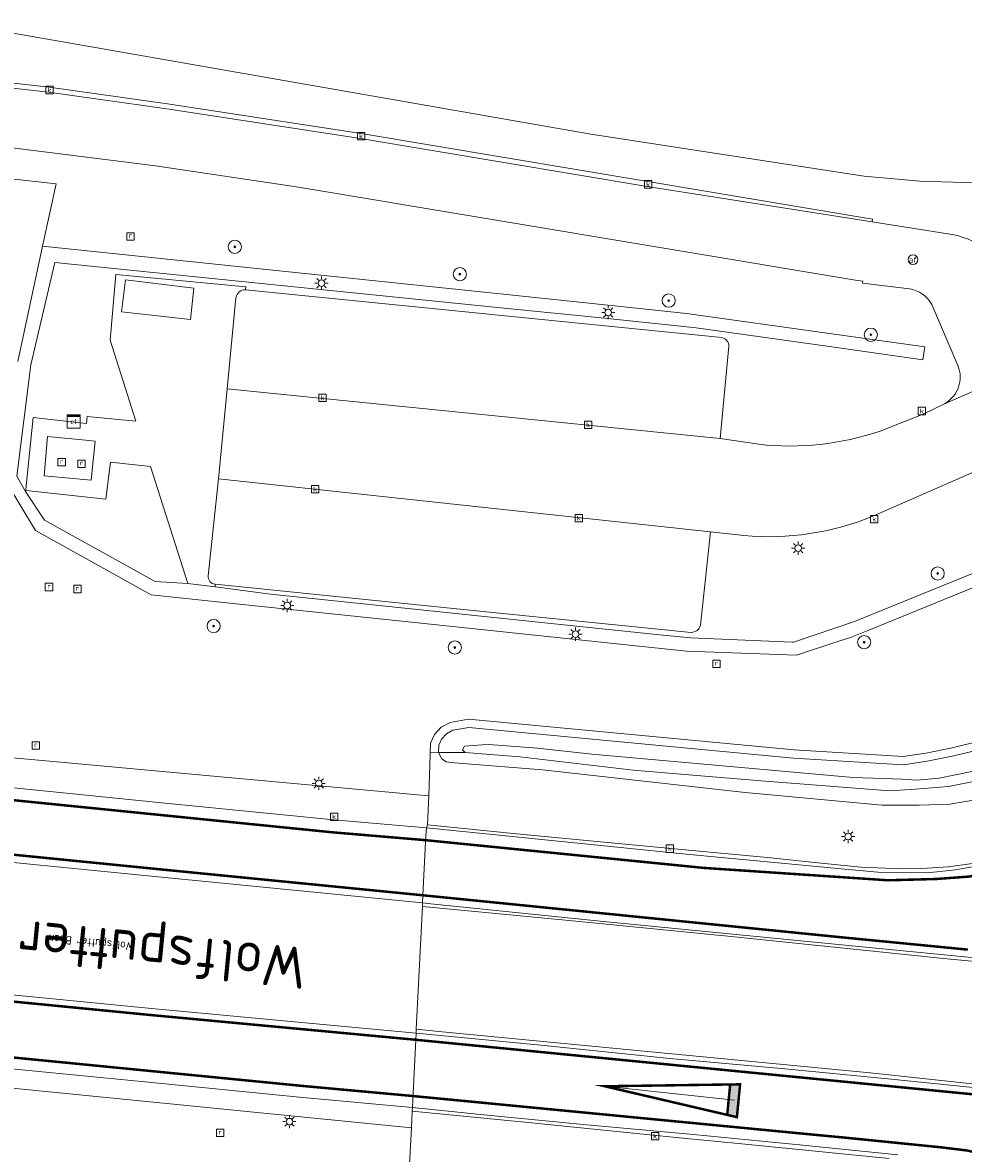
# Model space of a CAD drawing. Header units: metres. Extents: x 168032 to 180145, y 382923 to 399665.
# Tile 160 of 256: x 177130 to 177187, y 388806 to 388874. Entities that reach past the tile are written whole.
import ezdxf
from ezdxf.enums import TextEntityAlignment as Align

# ---------------------------------------------------------------- set-up
doc = ezdxf.new("R2010")
doc.units = ezdxf.units.M
doc.linetypes.add('VW-3-3_STREEP', pattern=[6, 3, -3])
doc.layers.get('0').update_dxf_attribs({"color": 8, "lineweight": 18})
for name, color, linetype, lineweight in [('B-WE-GR-BEPLANTING_CULTUUR_HEESTERS-GV', 8, 'Continuous', 18), ('B-WE-GR-BOOM-S', 8, 'Continuous', 18), ('B-WE-IE-TERREINAFSCHEIDING_KUNSTMATIG_HEKWERK-G', 8, 'IE-TERREINAFSCHEIDING-KUNSTMATIG', 18), ('B-WE-KL-ET_KAST-S', 8, 'Continuous', 18), ('B-WE-KL-ET_LS_OV_LICHTMAST-S', 8, 'Continuous', 18), ('B-WE-OG-BEBOUWING_LUIFEL-GV', 8, 'Continuous', 18), ('B-WE-OG-TERREIN_CULTUURSCHEIDING-GV', 8, 'Continuous', 18), ('B-WE-OG-TERREIN_ERF-GV', 8, 'Continuous', 18), ('B-WE-OG-TOPOGRAFIE-T18', 8, 'Continuous', 18), ('B-WE-OG-TOPOGRAFIE-T18_1-200', 8, 'Continuous', 18), ('B-WE-OG-WATER_SLOOT-GV', 8, 'Continuous', 18), ('B-WE-OG-WEG-GV', 8, 'Continuous', 18), ('B-WE-RI-GWA_KOLK-S', 8, 'Continuous', 18), ('B-WE-RI-GWA_RIOOLPUT-S', 8, 'Continuous', 18), ('B-WE-VH-VERHARDING_ASFALT-GV', 8, 'Continuous', 18), ('B-WE-VH-VERHARDING_BEDRIJFSVLOERPLAAT-GV', 8, 'Continuous', 18), ('B-WE-VH-VERHARDING_BETON-GV', 8, 'Continuous', 18), ('B-WE-VH-VERHARDING_BETONSTRAATSTEEN-GV', 8, 'Continuous', 18), ('B-WE-VH-VERHARDING_TEGEL-GV', 8, 'Continuous', 18), ('B-WE-VW-AFSLUITPAAL-S', 8, 'Continuous', 18), ('B-WE-VW-MARKERING_LANGS_STREEP_33-G', 8, 'VW-3-3_STREEP', 13), ('B-WE-VW-MARKERING_LANGS_STREEP_DOORGETROKKEN_3X015-G', 8, 'Continuous', 13), ('B-WE-VW-MARKERING_PICTOGRAM-G', 8, 'Continuous', 18), ('B-WE-VW-MARKERING_VLAK-S', 8, 'Continuous', 25)]:
    doc.layers.add(name, color=color, linetype=linetype, lineweight=lineweight)
doc.styles.add('NLCS-ISO', font='NLCS-ISO.ttf')
doc.styles.add('NLCS-ISO-M200-T18', font='NLCS-ISO.ttf', dxfattribs={"height": 0.36})
doc.linetypes.add('IE-TERREINAFSCHEIDING-KUNSTMATIG', pattern='A,4,[82,NLCS.SHX,S=0.75,R=90,X=0,Y=0],4,-2', length=10)

# ---------------------------------------------------------------- blocks, each defined once
blk = doc.blocks.new('SKL-ET_KAST_ELEKTRA-SO')
at = {"color": 0, "linetype": 'ByBlock', "lineweight": 18}
for points in [[(-2, 2), (2, 2), (2, 1.68), (-2, 1.68)], [(-2, 1.52), (2, 1.52), (2, -2), (-2, -2)]]:
    blk.add_lwpolyline(points, close=True, dxfattribs=at)
at = {"color": 0, "linetype": 'ByBlock', "lineweight": 18, "style": 'NLCS-ISO'}
blk.add_text('et', height=1.5, dxfattribs=at).set_placement((0, 0), align=Align.MIDDLE_CENTER)
blk = doc.blocks.new('SKL-ET_OV_LICHTMAST-SO')
at = {"color": 0, "linetype": 'ByBlock', "lineweight": 18}
for points in [[(-1.25, 0), (-2, 0)], [(-1.41, 1.41), (-0.88, 0.88)], [(0, 2), (0, 1.25)], [(0.88, 0.88), (1.41, 1.41)], [(2, 0), (1.25, 0)], [(-1.41, -1.41), (-0.88, -0.88)], [(0, -1.25), (0, -2)], [(0.88, -0.88), (1.41, -1.41)]]:
    blk.add_lwpolyline(points, dxfattribs=at)
blk.add_circle((0, 0), 1, dxfattribs=at)
blk = doc.blocks.new('SVW-AFSLUITPAAL-SO')
at = {"lineweight": 18}
blk.add_circle((0, 0), 1.5, dxfattribs=at)
at = {"lineweight": 18, "style": 'NLCS-ISO'}
blk.add_text('af', height=1.8, dxfattribs=at).set_placement((0, 0), align=Align.MIDDLE_CENTER)
blk = doc.blocks.new('SRI-KOLK-SO')
at = {"color": 0, "linetype": 'ByBlock', "lineweight": 18}
blk.add_lwpolyline([(-1.125, -1.125), (1.125, -1.125), (1.125, 1.125), (-1.125, 1.125)], close=True, dxfattribs=at)
at = {"color": 0, "linetype": 'ByBlock', "lineweight": 18, "style": 'NLCS-ISO'}
blk.add_text('k', height=1.5, dxfattribs=at).set_placement((0, 0), align=Align.MIDDLE_CENTER)
blk = doc.blocks.new('SRI-PUT_INSPECTIEPUT_RIOOLPUT-SO')
at = {"color": 0, "linetype": 'ByBlock', "lineweight": 18}
blk.add_lwpolyline([(-1.12, -1.12), (1.12, -1.12), (1.12, 1.12), (-1.12, 1.12)], close=True, dxfattribs=at)
at = {"color": 0, "linetype": 'ByBlock', "lineweight": 18, "style": 'NLCS-ISO'}
blk.add_text('r', height=1.5, dxfattribs=at).set_placement((0, 0.28), align=Align.MIDDLE_CENTER)
blk = doc.blocks.new('SGR-BOOM_01-SO')
at = {"linetype": 'ByBlock', "lineweight": 18}
h = blk.add_hatch(color=0, dxfattribs=at)
h.dxf.hatch_style = 1
edge = h.paths.add_edge_path()
edge.add_arc((0, 0), 0.25, 0, 360)
at = {"color": 0, "linetype": 'ByBlock', "lineweight": 18}
for radius in [2, 0.25]:
    blk.add_circle((0, 0), radius, dxfattribs=at)

msp = doc.modelspace()

# ---------------------------------------------------------------- hatches: boundary and pattern name
at = {"layer": 'B-WE-VW-MARKERING_VLAK-S'}
h = msp.add_hatch(color=256, dxfattribs=at)
h.dxf.hatch_style = 1
h.paths.add_polyline_path([(177172.829, 388809.722), (177172.646, 388807.878), (177173.234, 388807.74), (177173.431, 388809.73)])

# ---------------------------------------------------------------- linework, layer by layer
at = {"layer": 'B-WE-GR-BEPLANTING_CULTUUR_HEESTERS-GV', "flags": 128}
for points in [[(177190.442, 388841.897), (177180.36, 388837.789), (177176.673, 388836.551), (177176.654, 388836.549), (177176.589, 388836.552), (177170.415, 388836.8), (177168.352, 388837.003), (177164.859, 388837.37), (177153.101, 388838.606), (177144.95, 388839.463), (177141.599, 388839.9), (177139.941, 388840.093), (177137.957, 388840.216), (177131.244, 388843.941), (177130.105, 388845.687), (177129.584, 388846.607), (177130.423, 388853.366), (177131.872, 388859.573), (177158.924, 388856.824), (177165.217, 388856.185), (177170.769, 388855.606), (177179, 388854.447), (177184.512, 388853.671), (177184.624, 388854.463), (177170.183, 388856.485), (177165.812, 388856.94), (177158.884, 388857.662), (177131.141, 388860.552), (177129.64, 388853.569)], [(177128.811, 388846.474), (177130.708, 388843.324), (177137.728, 388839.424), (177138.883, 388839.296), (177143.268, 388838.835), (177153.887, 388837.719), (177170.187, 388836.008), (177176.84, 388835.764), (177179.486, 388836.626), (177180.119, 388836.832), (177181.228, 388837.279), (177190.793, 388841.175), (177195.556, 388844.058), (177199.502, 388846.558), (177213.288, 388855.295), (177215.364, 388856.116), (177226.822, 388856.718)]]:
    msp.add_lwpolyline(points, dxfattribs=at)
at = {"layer": 'B-WE-IE-TERREINAFSCHEIDING_KUNSTMATIG_HEKWERK-G', "flags": 128}
msp.add_lwpolyline([(177198.72, 388864.315), (177190.331, 388864.321), (177184.317, 388864.5), (177180.955, 388864.798), (177164.384, 388867.346), (177125.634, 388874.116)], dxfattribs=at)
at = {"layer": 'B-WE-OG-BEBOUWING_LUIFEL-GV', "flags": 128}
msp.add_lwpolyline([(177140.113, 388856.113), (177140.307, 388858.015), (177136.157, 388858.508), (177135.93, 388856.575)], close=True, dxfattribs=at)
at = {"layer": 'B-WE-OG-TERREIN_CULTUURSCHEIDING-GV', "flags": 128}
for points in [[(177196.233, 388855.551), (177199.029, 388856.77), (177198.72, 388864.315), (177190.331, 388864.321), (177184.317, 388864.5), (177180.955, 388864.798), (177164.384, 388867.346), (177125.634, 388874.116)], [(177122.696, 388871.19), (177131.531, 388870.205), (177138.717, 388869.186), (177150.459, 388867.384), (177167.836, 388864.474), (177181.455, 388862.196), (177181.435, 388862.027), (177186.399, 388861.247)], [(177146.645, 388864.128), (177137.986, 388865.441), (177124.778, 388867.091), (177122.608, 388867.362)], [(177119.61, 388865.719), (177131.965, 388864.338), (177131.141, 388860.552), (177158.884, 388857.662), (177165.812, 388856.94), (177170.183, 388856.485), (177184.624, 388854.463), (177184.512, 388853.671), (177179, 388854.447), (177170.769, 388855.606), (177165.217, 388856.185), (177158.924, 388856.824), (177131.872, 388859.573), (177130.423, 388853.366), (177129.584, 388846.607), (177130.105, 388845.687), (177131.244, 388843.941), (177137.957, 388840.216), (177139.941, 388840.093), (177137.671, 388847.198), (177135.261, 388847.457), (177134.975, 388845.221), (177130.331, 388845.718), (177130.115, 388845.741), (177130.144, 388846.021), (177130.568, 388850.161), (177133.808, 388849.798), (177133.839, 388850.231), (177136.798, 388849.95), (177135.23, 388854.867), (177135.581, 388858.849), (177143.471, 388858.097), (177143.45, 388857.917), (177172.327, 388855.018)], [(177129.64, 388853.569), (177131.141, 388860.552), (177131.965, 388864.338), (177119.61, 388865.719)], [(177183.697, 388857.971), (177180.844, 388858.313), (177180.861, 388858.435), (177180.42, 388858.488), (177146.645, 388864.128)], [(177141.599, 388840.053), (177141.599, 388839.9), (177144.95, 388839.463), (177153.101, 388838.606), (177164.859, 388837.37), (177168.352, 388837.003), (177170.415, 388836.8), (177176.589, 388836.552), (177176.654, 388836.549), (177176.673, 388836.551), (177180.36, 388837.789), (177190.442, 388841.897), (177195.285, 388844.834), (177212.883, 388855.986), (177217.989, 388857.222), (177235.663, 388858.075)], [(177186.639, 388853.314), (177185.052, 388857.018)], [(177209.64, 388856.46), (177196.57, 388850.794), (177181.484, 388844.182)], [(177172.754, 388854.491), (177172.22, 388848.889), (177174.566, 388848.545)], [(177181.918, 388849.348), (177183.407, 388849.935), (177184.523, 388850.375), (177185.828, 388851.008)], [(177190.793, 388841.175), (177181.228, 388837.279), (177180.119, 388836.832), (177179.486, 388836.626), (177176.84, 388835.764), (177170.187, 388836.008), (177153.887, 388837.719), (177143.268, 388838.835), (177138.883, 388839.296), (177137.728, 388839.424), (177130.708, 388843.324), (177128.811, 388846.474)], [(177173.659, 388843.01), (177171.631, 388843.231), (177171.025, 388837.574)], [(177170.456, 388837.139), (177157.044, 388838.493), (177141.599, 388840.053)], [(177119.145, 388830.451), (177154.564, 388827.229), (177154.628, 388829.729), (177154.635, 388829.884), (177154.662, 388830.414), (177154.903, 388830.939), (177155.312, 388831.391), (177155.842, 388831.683), (177156.971, 388831.867), (177176.706, 388830.007), (177183.311, 388829.612), (177184.687, 388829.814), (177186.287, 388830.137), (177188.012, 388830.558)], [(177128.152, 388827.841), (177138.774, 388826.77), (177148.79, 388825.761), (177154.406, 388825.288), (177154.483, 388825.477), (177154.564, 388827.229), (177119.145, 388830.451)]]:
    msp.add_lwpolyline(points, dxfattribs=at)
at = {"layer": 'B-WE-OG-TERREIN_CULTUURSCHEIDING-GV'}
for points in [[(177186.399, 388861.247, -0.230325), (177189.874, 388858.53)], [(177185.052, 388857.018, 0.240552), (177183.697, 388857.971)], [(177172.327, 388855.018, -0.339627), (177172.754, 388854.491)], [(177185.828, 388851.008, 0.376921), (177186.639, 388853.314)], [(177174.566, 388848.545, 0.110233), (177181.918, 388849.348)], [(177181.484, 388844.182, -0.120382), (177173.659, 388843.01)], [(177171.025, 388837.574, -0.356602), (177170.456, 388837.139)]]:
    msp.add_lwpolyline(points, format="xyb", dxfattribs=at)
at = {"layer": 'B-WE-OG-TERREIN_CULTUURSCHEIDING-GV', "flags": 128}
for points in [[(176976.075, 388824.36), (176976.021, 388823.436), (176977.221, 388823.603), (176977.473, 388823.603), (177014.478, 388820.81), (177053.036, 388817.08), (177153.496, 388807.092), (177153.546, 388808.103), (177153.558, 388808.331), (177146.914, 388808.938), (177137.344, 388809.878), (177128.201, 388810.777), (177109.828, 388812.633), (177077.511, 388815.816), (177053.154, 388818.275), (177029.781, 388820.548), (177014.586, 388822.006), (177003.417, 388822.924), (176978.048, 388825.014), (176977.032, 388825.081)], [(177053.036, 388817.08), (177014.478, 388820.81), (176977.473, 388823.603), (176977.221, 388823.603), (176976.021, 388823.436), (176975.808, 388819.784), (176975.549, 388815.337), (176990.982, 388814.645), (177008.108, 388814.852), (177016.515, 388813.617), (177030.786, 388813.745), (177040.115, 388812.673), (177063.681, 388808.825), (177076.577, 388807.794), (177094.028, 388806.217), (177116.78, 388804.501), (177137.123, 388801.311), (177148.642, 388798.717), (177153.055, 388798.274), (177153.181, 388800.793), (177153.33, 388803.776), (177153.496, 388807.092)]]:
    msp.add_lwpolyline(points, close=True, dxfattribs=at)
at = {"layer": 'B-WE-OG-TERREIN_ERF-GV', "flags": 128}
msp.add_lwpolyline([(177125.634, 388874.116), (177164.384, 388867.346), (177180.955, 388864.798), (177184.317, 388864.5), (177190.331, 388864.321), (177198.72, 388864.315), (177202.011, 388864.313), (177202.505, 388864.313), (177206.161, 388864.272), (177208.125, 388864.059), (177208.624, 388864.046), (177210.97, 388863.817), (177211.147, 388863.812), (177213.453, 388863.847), (177222.712, 388865.321)], dxfattribs=at)
at = {"layer": 'B-WE-OG-WATER_SLOOT-GV', "flags": 128}
for points in [[(177188.156, 388830.079), (177186.396, 388829.649), (177184.773, 388829.321), (177183.333, 388829.109), (177176.667, 388829.509), (177156.989, 388831.364), (177156.008, 388831.203), (177155.627, 388830.994), (177155.326, 388830.661), (177155.156, 388830.293), (177155.134, 388829.846), (177156.757, 388829.85), (177156.607, 388830.017), (177156.71, 388830.243), (177157.806, 388830.32), (177158.198, 388830.338), (177161.14, 388830.119), (177164.435, 388829.755), (177170.999, 388829.158), (177180.29, 388828.338), (177183.266, 388828.231), (177184.136, 388828.18), (177185.499, 388828.299), (177187.48, 388828.697)], [(177187.48, 388828.697), (177185.499, 388828.299), (177184.136, 388828.18), (177183.266, 388828.231), (177180.29, 388828.338), (177170.999, 388829.158), (177164.435, 388829.755), (177161.14, 388830.119), (177158.198, 388830.338), (177157.806, 388830.32), (177156.71, 388830.243), (177156.607, 388830.017), (177156.757, 388829.85), (177160.073, 388829.585), (177166.954, 388828.782), (177170.569, 388828.473), (177174.706, 388828.133), (177178.346, 388827.86), (177182.484, 388827.535), (177184.036, 388827.63), (177186.057, 388827.785), (177187.907, 388828.166)], [(177187.907, 388828.166), (177186.057, 388827.785), (177184.036, 388827.63), (177182.484, 388827.535), (177178.346, 388827.86), (177174.706, 388828.133), (177170.569, 388828.473), (177166.954, 388828.782), (177160.073, 388829.585), (177156.757, 388829.85), (177155.134, 388829.846), (177155.345, 388829.462), (177155.617, 388829.289), (177156.109, 388829.235), (177161.447, 388828.798), (177173.737, 388827.419), (177182.044, 388826.657), (177184.282, 388826.67), (177186.143, 388826.724), (177188.044, 388827.046)]]:
    msp.add_lwpolyline(points, dxfattribs=at)
at = {"layer": 'B-WE-OG-WEG-GV', "flags": 128}
for points in [[(177188.012, 388830.558), (177186.287, 388830.137), (177184.687, 388829.814), (177183.311, 388829.612), (177176.706, 388830.007), (177156.971, 388831.867), (177155.842, 388831.683), (177155.312, 388831.391), (177154.903, 388830.939), (177154.662, 388830.414), (177154.635, 388829.884), (177155.134, 388829.846), (177155.156, 388830.293), (177155.326, 388830.661), (177155.627, 388830.994), (177156.008, 388831.203), (177156.989, 388831.364), (177176.667, 388829.509), (177183.333, 388829.109), (177184.773, 388829.321), (177186.396, 388829.649), (177188.156, 388830.079)], [(177188.044, 388827.046), (177186.143, 388826.724), (177184.282, 388826.67), (177182.044, 388826.657), (177173.737, 388827.419), (177161.447, 388828.798), (177156.109, 388829.235), (177155.617, 388829.289), (177155.345, 388829.462), (177155.134, 388829.846), (177154.635, 388829.884), (177154.628, 388829.729), (177154.564, 388827.229), (177154.483, 388825.477), (177159.867, 388824.927), (177165.191, 388824.416), (177170.533, 388823.911), (177175.098, 388823.478), (177178.152, 388823.166), (177180.748, 388822.91), (177183.255, 388822.8), (177184.439, 388822.812), (177186.067, 388822.923), (177187.497, 388823.114)], [(177182.458, 388805.235), (177178.396, 388805.638), (177173.746, 388806.095), (177169.547, 388806.507), (177164.767, 388806.994), (177160.573, 388807.408), (177155.411, 388807.929), (177153.546, 388808.103), (177153.496, 388807.092), (177153.33, 388803.776)]]:
    msp.add_lwpolyline(points, dxfattribs=at)
at = {"layer": 'B-WE-VH-VERHARDING_ASFALT-GV', "flags": 128}
for points in [[(177186.399, 388861.247), (177181.435, 388862.027), (177167.787, 388864.178), (177150.413, 388867.087), (177138.675, 388868.889), (177131.498, 388869.907), (177122.66, 388870.892)], [(177122.608, 388867.362), (177124.778, 388867.091), (177137.986, 388865.441), (177146.645, 388864.128), (177180.42, 388858.488), (177180.861, 388858.435), (177180.844, 388858.313), (177183.697, 388857.971)], [(177207.797, 388860.595), (177203.612, 388858.769), (177199.029, 388856.77), (177196.233, 388855.551), (177185.828, 388851.008), (177184.523, 388850.375), (177183.407, 388849.935), (177181.918, 388849.348)], [(177172.327, 388855.018), (177143.45, 388857.917)], [(177142.863, 388857.436), (177142.338, 388851.909), (177172.22, 388848.889), (177172.754, 388854.491)], [(177185.052, 388857.018), (177186.639, 388853.314)], [(177181.484, 388844.182), (177196.57, 388850.794), (177209.64, 388856.46)], [(177185.828, 388851.008), (177196.233, 388855.551)], [(177174.566, 388848.545), (177172.22, 388848.889), (177142.338, 388851.909), (177141.801, 388846.452), (177171.631, 388843.231), (177173.659, 388843.01)], [(177171.631, 388843.231), (177141.801, 388846.452), (177141.168, 388840.569)], [(177171.025, 388837.574), (177171.631, 388843.231)], [(177141.599, 388840.053), (177157.044, 388838.493), (177170.456, 388837.139)], [(177128.131, 388823.312), (177138.341, 388822.294), (177154.178, 388820.73), (177154.201, 388821.195), (177154.261, 388822.385), (177154.384, 388824.849), (177154.406, 388825.288), (177148.79, 388825.761), (177138.774, 388826.77), (177128.152, 388827.841), (177119.322, 388828.748), (177110.16, 388829.514), (177099.954, 388830.247), (177085.787, 388831.153), (177061.336, 388832.328), (177053.102, 388832.656), (177034.888, 388833.29), (177009.907, 388833.873), (177003.131, 388833.951), (176986.888, 388834.205), (176974.562, 388834.412), (176972.876, 388834.393)], [(176943.259, 388826.846), (176954.378, 388826.388), (176962.291, 388826.062), (176969.452, 388825.634), (176977.032, 388825.081), (176978.048, 388825.014), (177003.417, 388822.924), (177014.586, 388822.006), (177029.781, 388820.548), (177053.154, 388818.275), (177077.511, 388815.816), (177109.828, 388812.633), (177128.201, 388810.777), (177137.344, 388809.878), (177146.914, 388808.938), (177153.558, 388808.331), (177153.58, 388808.771), (177153.763, 388812.433), (177153.783, 388812.837), (177137.738, 388814.335), (177025.48, 388825.322)], [(177187.975, 388822.993), (177186.498, 388822.731), (177184.971, 388822.568), (177183.341, 388822.554), (177181.772, 388822.589), (177179.777, 388822.774), (177170.151, 388823.693), (177158.221, 388824.901), (177154.406, 388825.288), (177154.384, 388824.849), (177154.261, 388822.385), (177154.201, 388821.195), (177154.178, 388820.73), (177154.676, 388820.682), (177165.355, 388819.576), (177178.974, 388818.245), (177189.107, 388817.254)], [(177187.769, 388809.522), (177182.39, 388810.065), (177176.14, 388810.662), (177169.16, 388811.3), (177161.34, 388812.1), (177153.783, 388812.837), (177153.763, 388812.433), (177153.58, 388808.771), (177153.558, 388808.331), (177158.096, 388807.871), (177164.134, 388807.285), (177170.596, 388806.683), (177177.232, 388806.033), (177182.992, 388805.458)]]:
    msp.add_lwpolyline(points, dxfattribs=at)
at = {"layer": 'B-WE-VH-VERHARDING_ASFALT-GV'}
for points in [[(177189.874, 388858.53, 0.230325), (177186.399, 388861.247)], [(177143.45, 388857.917, 0.385504), (177142.863, 388857.436)], [(177183.697, 388857.971, -0.240552), (177185.052, 388857.018)], [(177172.754, 388854.491, 0.339627), (177172.327, 388855.018)], [(177186.639, 388853.314, -0.376921), (177185.828, 388851.008)], [(177181.918, 388849.348, -0.110233), (177174.566, 388848.545)], [(177173.659, 388843.01, 0.120382), (177181.484, 388844.182)], [(177141.168, 388840.569, 0.387639), (177141.599, 388840.053)], [(177170.456, 388837.139, 0.356602), (177171.025, 388837.574)]]:
    msp.add_lwpolyline(points, format="xyb", dxfattribs=at)
at = {"layer": 'B-WE-VH-VERHARDING_BEDRIJFSVLOERPLAAT-GV', "flags": 128}
for points in [[(177187.497, 388823.114), (177186.067, 388822.923), (177184.439, 388822.812), (177183.255, 388822.8), (177180.748, 388822.91), (177178.152, 388823.166), (177175.098, 388823.478), (177170.533, 388823.911), (177165.191, 388824.416), (177159.867, 388824.927), (177154.483, 388825.477), (177154.406, 388825.288), (177158.221, 388824.901), (177170.151, 388823.693), (177179.777, 388822.774), (177181.772, 388822.589), (177183.341, 388822.554), (177184.971, 388822.568), (177186.498, 388822.731), (177187.975, 388822.993)], [(177189.107, 388817.254), (177178.974, 388818.245), (177165.355, 388819.576), (177154.676, 388820.682), (177154.178, 388820.73), (177154.167, 388820.517), (177158.619, 388820.088), (177163.26, 388819.64), (177168.182, 388819.162), (177172.897, 388818.691), (177177.547, 388818.211), (177181.88, 388817.772), (177185.555, 388817.382), (177189.364, 388817.017)], [(177195.969, 388808.861), (177181.323, 388810.433), (177155.173, 388812.937), (177153.795, 388813.072), (177153.783, 388812.837), (177161.34, 388812.1), (177169.16, 388811.3), (177176.14, 388810.662), (177182.39, 388810.065), (177187.769, 388809.522)], [(177182.992, 388805.458), (177177.232, 388806.033), (177170.596, 388806.683), (177164.134, 388807.285), (177158.096, 388807.871), (177153.558, 388808.331), (177153.546, 388808.103), (177155.411, 388807.929), (177160.573, 388807.408), (177164.767, 388806.994), (177169.547, 388806.507), (177173.746, 388806.095), (177178.396, 388805.638), (177182.458, 388805.235)]]:
    msp.add_lwpolyline(points, dxfattribs=at)
at = {"layer": 'B-WE-VH-VERHARDING_BETON-GV', "flags": 128}
for points in [[(177134.325, 388848.74), (177133.736, 388848.798), (177131.438, 388849.025), (177131.228, 388846.64), (177134.077, 388846.367), (177134.203, 388847.571)], [(177196.508, 388816.326), (177192.996, 388816.678), (177189.364, 388817.017), (177185.555, 388817.382), (177181.88, 388817.772), (177177.547, 388818.211), (177172.897, 388818.691), (177168.182, 388819.162), (177163.26, 388819.64), (177158.619, 388820.088), (177154.167, 388820.517), (177153.795, 388813.072), (177155.173, 388812.937), (177181.323, 388810.433), (177195.969, 388808.861), (177196.015, 388810.23), (177196.029, 388811.571), (177196.165, 388813.393), (177196.328, 388814.915)]]:
    msp.add_lwpolyline(points, close=True, dxfattribs=at)
at = {"layer": 'B-WE-VH-VERHARDING_BETONSTRAATSTEEN-GV', "flags": 128}
for points in [[(177122.66, 388870.892), (177131.498, 388869.907), (177138.675, 388868.889), (177150.413, 388867.087), (177167.787, 388864.178), (177181.435, 388862.027), (177181.455, 388862.196), (177167.836, 388864.474), (177150.459, 388867.384), (177138.717, 388869.186), (177131.531, 388870.205), (177122.696, 388871.19)], [(177025.48, 388825.322), (177137.738, 388814.335), (177153.783, 388812.837), (177153.795, 388813.072), (177154.167, 388820.517), (177154.178, 388820.73), (177138.341, 388822.294), (177128.131, 388823.312)]]:
    msp.add_lwpolyline(points, dxfattribs=at)
at = {"layer": 'B-WE-VH-VERHARDING_TEGEL-GV', "flags": 128}
for points in [[(177143.45, 388857.917), (177143.471, 388858.097), (177135.581, 388858.849), (177135.23, 388854.867), (177136.798, 388849.95), (177133.839, 388850.231), (177133.808, 388849.798), (177130.568, 388850.161), (177130.144, 388846.021), (177130.115, 388845.741), (177130.331, 388845.718), (177134.975, 388845.221), (177135.261, 388847.457), (177137.671, 388847.198), (177139.941, 388840.093), (177141.599, 388839.9), (177141.599, 388840.053)], [(177142.338, 388851.909), (177142.863, 388857.436)], [(177141.168, 388840.569), (177141.801, 388846.452), (177142.338, 388851.909)]]:
    msp.add_lwpolyline(points, dxfattribs=at)
at = {"layer": 'B-WE-VH-VERHARDING_TEGEL-GV'}
for points in [[(177142.863, 388857.436, -0.385504), (177143.45, 388857.917)], [(177141.599, 388840.053, -0.387639), (177141.168, 388840.569)]]:
    msp.add_lwpolyline(points, format="xyb", dxfattribs=at)
at = {"layer": 'B-WE-VH-VERHARDING_TEGEL-GV', "flags": 128}
msp.add_lwpolyline([(177134.203, 388847.571), (177134.077, 388846.367), (177131.228, 388846.64), (177131.438, 388849.025), (177133.736, 388848.798), (177134.325, 388848.74)], close=True, dxfattribs=at)
at = {"layer": 'B-WE-VW-MARKERING_LANGS_STREEP_33-G', "const_width": 0.15, "flags": 128}
for points in [[(177179.709, 388822.285), (177182.391, 388822.105), (177185.322, 388822.183), (177187.361, 388822.334), (177189.483, 388822.893), (177192.652, 388823.882), (177195.064, 388825.055), (177197.718, 388826.574), (177199.882, 388828.437), (177201.162, 388829.711), (177202.844, 388831.696), (177204.106, 388833.279), (177204.851, 388834.37), (177206.574, 388836.759), (177207.851, 388838.295), (177208.561, 388839.103), (177210.411, 388841.016), (177212.011, 388842.497), (177214.198, 388844.357), (177216.437, 388846.001), (177218.552, 388847.367), (177221.248, 388848.872), (177224.028, 388850.138), (177227.411, 388851.513), (177229.635, 388852.184), (177232.052, 388852.804), (177234.319, 388853.281), (177237.219, 388853.64), (177240.555, 388853.897), (177243.152, 388853.826), (177246.189, 388853.675), (177249.164, 388853.277), (177251.191, 388852.893), (177252.862, 388852.476), (177255.255, 388851.776), (177257.666, 388850.905), (177260.901, 388849.541), (177263.362, 388848.288), (177265.878, 388846.761), (177268.363, 388844.997), (177271.418, 388842.566), (177273.214, 388841.518), (177274.572, 388840.883), (177276.326, 388840.188), (177278.431, 388839.698), (177279.746, 388839.524), (177281.953, 388839.579), (177284.008, 388839.906), (177285.464, 388840.32), (177287.209, 388840.993), (177288.375, 388841.619)], [(177024.363, 388832.784), (177034.866, 388832.539), (177053.074, 388831.906), (177061.303, 388831.578), (177085.745, 388830.403), (177099.903, 388829.498), (177110.102, 388828.765), (177119.252, 388828), (177128.076, 388827.094), (177138.699, 388826.023), (177148.721, 388825.013), (177153.672, 388824.596), (177154.368, 388824.537), (177171.22, 388822.856), (177179.79, 388822.28), (177182.391, 388822.105), (177185.322, 388822.183)], [(177185.656, 388805.907), (177179.783, 388806.499), (177178.016, 388806.665), (177153.592, 388809.022), (177152.135, 388809.155), (177146.979, 388809.626), (177137.412, 388810.566), (177128.27, 388811.465), (177109.897, 388813.321), (177077.58, 388816.504), (177053.222, 388818.963), (177029.847, 388821.236), (177023.682, 388821.828)], [(177777.504, 387717.675), (177770.745, 387740.478), (177769.844, 387743.451), (177763.795, 387763.421), (177755.67, 387788.818), (177749.066, 387809), (177742.486, 387828.684), (177739.012, 387838.576), (177735.531, 387848.49), (177729.502, 387865.49), (177721.321, 387887.902), (177715.096, 387904.715), (177709.856, 387918.502), (177704.539, 387932.094), (177703.307, 387935.241), (177696.651, 387951.911), (177690.958, 387965.952), (177686.416, 387977.032), (177681.751, 387988.145), (177677.147, 387999.045), (177672.457, 388010.03), (177666.18, 388024.453), (177665.301, 388026.473), (177659.295, 388039.99), (177651.886, 388056.389), (177643.072, 388075.606), (177635.571, 388091.828), (177626.881, 388110.633), (177624.728, 388115.3), (177621.869, 388121.497), (177612.935, 388140.666), (177605.339, 388157.038), (177595.285, 388178.726), (177587.732, 388195.027), (177585.245, 388200.382), (177582.638, 388205.995), (177576.825, 388218.528), (177575.073, 388222.307), (177572.614, 388227.6), (177563.844, 388246.481), (177557.412, 388260.238), (177549.839, 388276.526), (177542.249, 388292.895), (177537.211, 388303.729), (177536.813, 388304.586), (177529.671, 388319.979), (177522.054, 388336.286), (177512.003, 388358.017), (177503.19, 388377.009), (177498.35, 388387.373), (177496.793, 388390.707), (177490.558, 388404.016), (177484.165, 388417.812), (177479.128, 388428.525), (177475.048, 388437.193), (177472.781, 388442.008), (177468.749, 388450.178), (177464.746, 388458.116), (177460.52, 388466.169), (177456.399, 388473.724), (177453.367, 388479.119), (177448.63, 388486.973), (177445.403, 388492.041), (177441.219, 388498.454), (177437.167, 388504.264), (177431.664, 388511.655), (177428.045, 388516.33), (177424.214, 388520.967), (177420.292, 388525.573), (177416.46, 388529.965), (177412.402, 388534.437), (177408.322, 388538.794), (177404.149, 388543.042), (177399.908, 388547.277), (177392.888, 388554.013), (177391.26, 388555.575), (177382.464, 388563.73), (177373.613, 388571.798), (177364.729, 388579.786), (177355.786, 388587.865), (177346.862, 388595.947), (177335.632, 388606.399), (177330.561, 388611.446), (177322.263, 388620.051), (177319.974, 388622.543), (177317.246, 388625.514), (177312.976, 388630.26), (177308.985, 388634.887), (177303.577, 388641.49), (177300.511, 388645.404), (177297.29, 388649.672), (177294.014, 388654.158), (177290.467, 388659.201), (177286.687, 388664.796), (177283.246, 388670.202), (177280.192, 388675.264), (177277.344, 388680.187), (177274.463, 388685.432), (177271.355, 388691.285), (177268.598, 388696.786), (177265.977, 388702.325), (177263.685, 388707.636), (177262.362, 388710.89), (177260.164, 388716.444), (177259.164, 388719.231), (177258.118, 388722.162), (177256.206, 388727.712), (177254.449, 388733.534), (177253.258, 388737.617), (177251.983, 388742.126), (177251.097, 388745.625), (177250.307, 388748.534), (177249.419, 388751.166), (177248.109, 388753.892), (177246.503, 388756.372), (177244.694, 388758.568), (177242.515, 388760.65), (177240.135, 388762.373), (177238.086, 388763.519), (177236.796, 388764.218), (177234.163, 388765.235), (177231.266, 388766.15), (177229.226, 388766.662), (177228.184, 388767.026), (177225.34, 388767.996), (177222.929, 388769.001), (177221.186, 388769.917), (177219.028, 388771.065), (177217.248, 388772.17), (177214.875, 388773.928), (177213.116, 388775.316), (177211.866, 388776.502), (177210.083, 388778.124), (177208.959, 388779.279), (177207.921, 388780.488), (177205.866, 388782.975), (177204.798, 388784.511), (177203.712, 388786.3), (177202.673, 388788.065), (177201.808, 388789.702), (177200.682, 388792.09), (177199.238, 388796.136), (177198.47, 388797.749), (177197.713, 388798.861), (177196.933, 388799.813), (177195.909, 388800.979), (177193.636, 388802.946), (177192.594, 388803.637), (177191.193, 388804.369), (177190.204, 388804.79), (177188.512, 388805.392), (177187.223, 388805.714), (177185.656, 388805.907), (177179.783, 388806.499), (177178.016, 388806.665)]]:
    msp.add_lwpolyline(points, dxfattribs=at)
at = {"layer": 'B-WE-VW-MARKERING_LANGS_STREEP_DOORGETROKKEN_3X015-G', "flags": 128}
for points in [[(177187.237, 388817.9, 0.15, 0.15, 0), (177180.427, 388818.564, 0.15, 0.15, 0), (177179.317, 388818.673, 0.15, 0.15, 0), (177154.201, 388821.195, 0.15, 0.15, 0), (177153.342, 388821.28, 0.15, 0.15, 0), (177138.387, 388822.757, 0.15, 0.15, 0), (177128.176, 388823.775, 0.15, 0.15, 0.012585), (177059.261, 388828.502, 0.15, 0.15, 0), (177024.295, 388829.859, 0, 0, 0)], [(177023.992, 388825.062, 0.15, 0.15, 0), (177137.7, 388813.933, 0.15, 0.15, 0), (177153.763, 388812.433, 0.15, 0.15, 0), (177178.38, 388810.024, 0.15, 0.15, 0), (177187.991, 388809.083, 0.15, 0.15, 0), (177190.551, 388808.791, 0, 0, 0)]]:
    msp.add_lwpolyline(points, format="xyseb", dxfattribs=at)
at = {"layer": 'B-WE-VW-MARKERING_LANGS_STREEP_DOORGETROKKEN_3X015-G', "const_width": 0.15, "flags": 128}
for points in [[(177180.427, 388818.564), (177179.317, 388818.673)], [(177172.829, 388809.722), (177165.217, 388809.614), (177172.646, 388807.878)], [(177178.38, 388810.024), (177187.991, 388809.083)]]:
    msp.add_lwpolyline(points, dxfattribs=at)
at = {"layer": 'B-WE-VW-MARKERING_PICTOGRAM-G', "flags": 128}
for points in [[(177154.368, 388824.537), (177156.422, 388824.333), (177171.22, 388822.856), (177182.391, 388822.105), (177185.322, 388822.183), (177187.361, 388822.334), (177189.483, 388822.893), (177192.652, 388823.882), (177195.064, 388825.055), (177197.718, 388826.574), (177199.882, 388828.437), (177201.162, 388829.711), (177202.844, 388831.696), (177204.106, 388833.279), (177204.851, 388834.37), (177206.574, 388836.759), (177207.851, 388838.295), (177208.561, 388839.103), (177210.411, 388841.016), (177212.011, 388842.497), (177214.198, 388844.357), (177216.437, 388846.001), (177218.552, 388847.367), (177221.248, 388848.872)], [(177180.427, 388818.564), (177174.486, 388819.149), (177165.427, 388820.067), (177154.201, 388821.195)], [(177187.237, 388817.9), (177180.427, 388818.564)], [(177153.763, 388812.433), (177156.517, 388812.161), (177166.403, 388811.197), (177177.038, 388810.155), (177187.991, 388809.083)], [(177165.217, 388809.614), (177173.095, 388808.761)], [(177153.592, 388809.022), (177161.846, 388808.219), (177170.702, 388807.354), (177179.783, 388806.499), (177185.656, 388805.907)], [(177185.656, 388805.907), (177187.223, 388805.714), (177188.512, 388805.392), (177190.204, 388804.79), (177191.193, 388804.369), (177192.594, 388803.637), (177193.636, 388802.946), (177195.909, 388800.979), (177196.933, 388799.813), (177197.713, 388798.861), (177198.47, 388797.749)]]:
    msp.add_lwpolyline(points, dxfattribs=at)
at = {"layer": 'B-WE-VW-MARKERING_VLAK-S', "const_width": 0.15, "flags": 128}
msp.add_lwpolyline([(177172.829, 388809.722), (177172.646, 388807.878), (177173.234, 388807.74), (177173.431, 388809.73)], close=True, dxfattribs=at)

# ---------------------------------------------------------------- block references
at = {"layer": 'B-WE-GR-BOOM-S', "xscale": 0.2, "yscale": 0.2, "zscale": 0.2}
for p in [(177142.797, 388860.516), (177156.433, 388858.858), (177169.1, 388857.259), (177181.36, 388855.188), (177185.41, 388840.711), (177141.508, 388837.524), (177180.95, 388836.541), (177156.132, 388836.22)]:
    msp.add_blockref('SGR-BOOM_01-SO', p, dxfattribs=at)
at = {"layer": 'B-WE-KL-ET_KAST-S', "xscale": 0.2, "yscale": 0.2, "zscale": 0.2}
msp.add_blockref('SKL-ET_KAST_ELEKTRA-SO', (177133.024, 388849.926), dxfattribs=at)
at = {"layer": 'B-WE-KL-ET_LS_OV_LICHTMAST-S', "xscale": 0.2, "yscale": 0.2, "zscale": 0.2}
for p in [(177148.049, 388858.315), (177165.436, 388856.54), (177176.948, 388842.247), (177145.975, 388838.771), (177163.445, 388837.028), (177147.881, 388827.981), (177179.977, 388824.758), (177146.102, 388807.467)]:
    msp.add_blockref('SKL-ET_OV_LICHTMAST-SO', p, dxfattribs=at)
at = {"layer": 'B-WE-RI-GWA_KOLK-S', "xscale": 0.2, "yscale": 0.2, "zscale": 0.2}
for p in [(177131.555, 388870.028), (177150.448, 388867.225), (177167.85, 388864.308), (177148.11, 388851.357), (177184.45, 388850.561), (177164.211, 388849.726), (177147.663, 388845.822), (177163.645, 388844.071), (177181.564, 388843.999), (177148.81, 388825.96), (177169.173, 388824.023), (177168.275, 388806.588)]:
    msp.add_blockref('SRI-KOLK-SO', p, dxfattribs=at)
at = {"layer": 'B-WE-RI-GWA_RIOOLPUT-S', "xscale": 0.2, "yscale": 0.2, "zscale": 0.2}
for p in [(177136.461, 388861.152), (177132.295, 388847.461), (177133.502, 388847.366), (177131.528, 388839.891), (177133.257, 388839.768), (177171.997, 388835.228), (177130.729, 388830.279), (177141.904, 388806.79)]:
    msp.add_blockref('SRI-PUT_INSPECTIEPUT_RIOOLPUT-SO', p, dxfattribs=at)
at = {"layer": 'B-WE-VW-AFSLUITPAAL-S', "xscale": 0.2, "yscale": 0.2, "zscale": 0.2}
msp.add_blockref('SVW-AFSLUITPAAL-SO', (177183.911, 388859.743), dxfattribs=at)

# ---------------------------------------------------------------- texts
at = {"layer": 'B-WE-OG-TOPOGRAFIE-T18', "style": 'NLCS-ISO-M200-T18'}
msp.add_text('Wolfsputter Baan', height=2.5, rotation=174.4, dxfattribs=at).set_placement((177134.104, 388818.398), align=Align.MIDDLE)
at = {"layer": 'B-WE-OG-TOPOGRAFIE-T18_1-200', "style": 'NLCS-ISO-M200-T18'}
msp.add_text('Wolfsputter Baan', height=0.5, rotation=174.4, dxfattribs=at).set_placement((177134.104, 388818.398), align=Align.MIDDLE)

doc.saveas('drawing.dxf')
